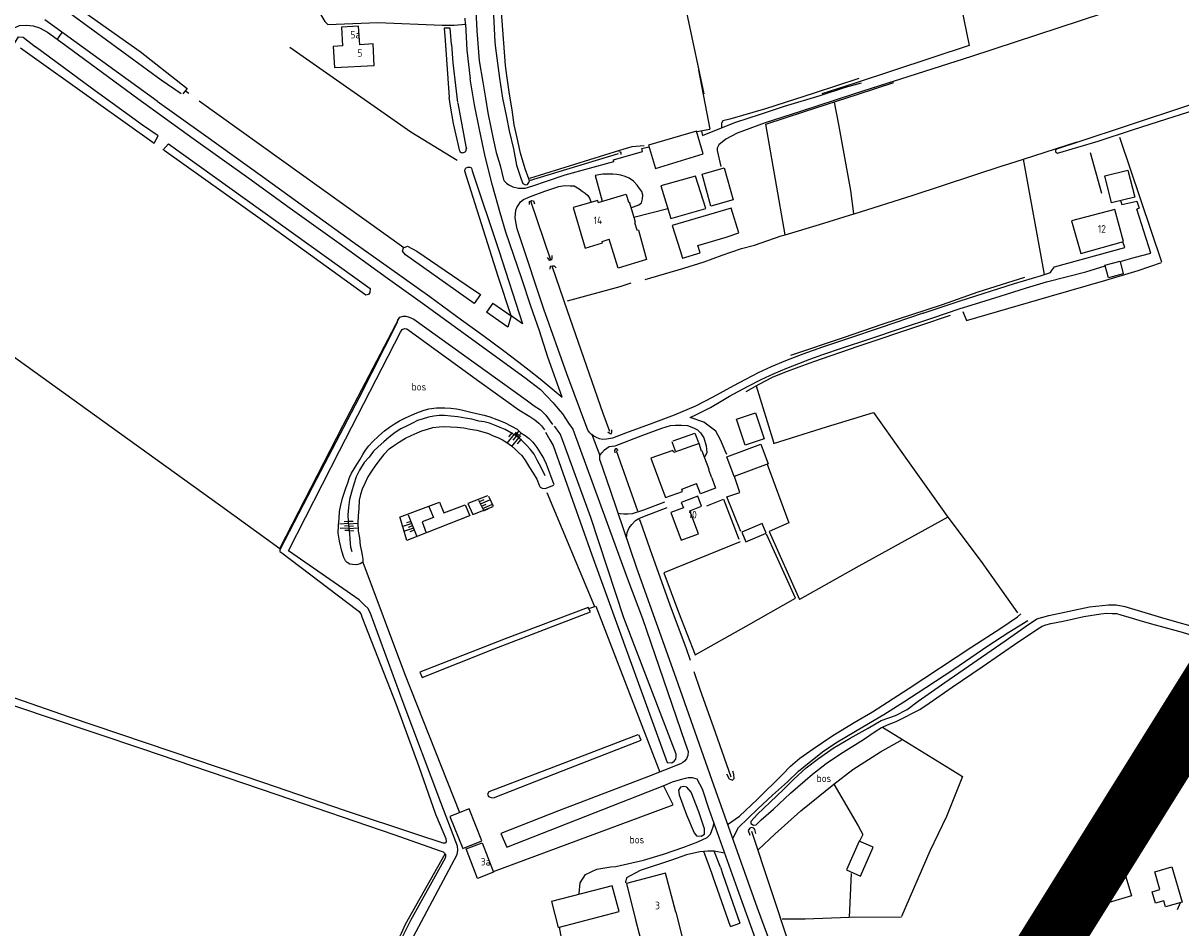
# Model space of a CAD drawing. Header units: metres. Extents: x 226218 to 240385, y 439369 to 449677.
# Tile 253 of 256: x 235172 to 235555, y 445723 to 446023. Entities that reach past the tile are written whole.
import ezdxf

# ---------------------------------------------------------------- set-up
doc = ezdxf.new("R2010")
doc.units = ezdxf.units.M
doc.header["$MEASUREMENT"] = 0
for name, color, linetype in [('DAKRAND-BYG', 4, 'Continuous'), ('FUNKTIEAAND', 253, 'Continuous'), ('Goud-ontwerp', 2, 'Continuous'), ('HEG', 253, 'Continuous'), ('HEK', 253, 'Continuous'), ('HOOFDGEBOUW', 4, 'Continuous'), ('HUISNUMMER', 253, 'Continuous'), ('INSTEEKSLOOT', 153, 'Continuous'), ('KANTVERH', 253, 'Continuous'), ('KANTWATER', 153, 'Continuous'), ('KNTONVERHARD', 253, 'Continuous'), ('MIDSLTGREPPEL', 253, 'Continuous'), ('MUUR', 253, 'Continuous'), ('OVLIJNOBJ', 253, 'Continuous'), ('RASTER', 253, 'Continuous'), ('TALUD', 253, 'Continuous')]:
    doc.layers.add(name, color=color, linetype=linetype)
doc.styles.get("Standard").update_dxf_attribs({"font": 'iso.shx'})

# ---------------------------------------------------------------- blocks, each defined once
blk = doc.blocks.new('TA', base_point=(75009.5, 300012))
for p, q in [((75009.5, 300012.5), (75010, 300012.5)), ((75009.5, 300012.25), (75010.5, 300012.25)), ((75009.5, 300012), (75010, 300012)), ((75009.5, 300011.75), (75010.5, 300011.75)), ((75009.5, 300011.5), (75010, 300011.5))]:
    blk.add_line(p, q)

msp = doc.modelspace()

# ---------------------------------------------------------------- linework, layer by layer
at = {"layer": 'DAKRAND-BYG'}
msp.add_line((235535.2, 445944.45), (235536.2, 445940.33), dxfattribs=at)
for points in [[(235396.96, 445980.09), (235394.73, 445987.64), (235378.75, 445982.97), (235381.18, 445975.22), (235396.96, 445980.09)], [(235403.89, 445975.46), (235406.82, 445964.85), (235399.48, 445962.82), (235396.55, 445973.43), (235403.89, 445975.46)], [(235397.76, 445961.97), (235394.33, 445972.72), (235382.93, 445969.48), (235386.21, 445958.68), (235397.76, 445961.97)], [(235537.73, 445974.72), (235539.97, 445965.82), (235532.29, 445963.89), (235530.06, 445972.79), (235537.73, 445974.72)], [(235395.16, 445949.74), (235404.57, 445952.48), (235408.7, 445953.95), (235406.17, 445962.11), (235386.65, 445956.34), (235389.29, 445948.03)], [(235389.29, 445948.03), (235390.11, 445945.56), (235395.88, 445947.35), (235395.16, 445949.74)], [(235530.19, 445942.96), (235530.13, 445943.17), (235535.18, 445944.52), (235535.2, 445944.45)], [(235536.2, 445940.33), (235531.25, 445939), (235530.19, 445942.96)], [(235414.23, 445894.28), (235417.14, 445885.61), (235410.87, 445883.51), (235407.96, 445892.18), (235414.23, 445894.28)], [(235399.75, 445872.74), (235398.76, 445875.31), (235398.96, 445875.46), (235396.6, 445881.52), (235396.4, 445881.52), (235395.56, 445884.09), (235387.16, 445881.08), (235386.84, 445881.75), (235379.58, 445879.17), (235383.51, 445868.45), (235384.45, 445866.2), (235390.07, 445868.19), (235389.86, 445868.95), (235394.73, 445870.82)], [(235404.79, 445879.69), (235416.06, 445883.91), (235418.5, 445877.39), (235407.23, 445873.17), (235404.79, 445879.69)], [(235399.75, 445872.74), (235400.99, 445869.31), (235396.05, 445867.41), (235394.73, 445870.82)], [(235416.48, 445857.56), (235409.72, 445854.67), (235411.07, 445851.5), (235417.83, 445854.38), (235416.48, 445857.56)], [(235323.61, 445752.29), (235319.34, 445762.93), (235312.96, 445760.37), (235317.23, 445749.74), (235323.61, 445752.29)], [(235323.66, 445751.69), (235327.47, 445741.92), (235322.17, 445739.85), (235318.36, 445749.62), (235323.66, 445751.69)], [(235448.65, 445752.25), (235444.45, 445742.67), (235449.03, 445740.66), (235453.23, 445750.24), (235448.65, 445752.25)], [(235533.66, 445751.85), (235538.89, 445734.1), (235531.48, 445731.92), (235526.26, 445749.67), (235533.66, 445751.85)], [(235552.3, 445743.69), (235555.66, 445732.04), (235550.24, 445730.48), (235549.68, 445732.44), (235546.87, 445731.63), (235545.77, 445735.45), (235548.33, 445736.19), (235546.64, 445742.06), (235552.3, 445743.69)], [(235366.81, 445737.44), (235346.65, 445732.16), (235348.89, 445723.59), (235369.05, 445728.87), (235366.81, 445737.44)]]:
    msp.add_lwpolyline(points, dxfattribs=at)
at = {"layer": 'Goud-ontwerp', "color": 10, "linetype": 'Continuous', "const_width": 20}
msp.add_lwpolyline([(234829.19, 444624.33), (235678.714, 445986.057), (236140.02, 445416.081), (234487.429, 445228.623)], dxfattribs=at)
at = {"layer": 'HEG'}
msp.add_lwpolyline([(235398.15, 445863.46), (235403.72, 445865.6), (235408.74, 445852.38)], dxfattribs=at)
at = {"layer": 'HEK'}
msp.add_line((235525.19, 445980.6), (235528.96, 445967.1), dxfattribs=at)
at = {"layer": 'HOOFDGEBOUW'}
for points in [[(235287.91, 446009.48), (235287.51, 446016.56), (235283.07, 446016.3), (235282.72, 446022.52), (235277.02, 446022.19), (235277.38, 446015.93), (235274.26, 446015.75), (235274.66, 446008.73), (235287.91, 446009.48)], [(235362.17, 445964.01), (235361.98, 445964.65), (235353.87, 445962.32), (235357.84, 445948.86), (235363.54, 445950.6), (235363.43, 445951.06), (235365.8, 445951.79)], [(235362.17, 445964.01), (235371.38, 445966.75), (235372.21, 445964.13), (235372.42, 445964.18), (235373.92, 445959.17)], [(235536.27, 445951.07), (235533.35, 445961.67), (235519.06, 445957.89), (235522.08, 445947.06), (235536.27, 445951.07)], [(235373.92, 445959.17), (235374.43, 445957.45), (235374.14, 445957.34), (235374.93, 445954.96), (235375.49, 445954.81), (235378.19, 445945.13), (235368.76, 445942.23), (235365.8, 445951.79)], [(235396.42, 445863.25), (235395.15, 445866.62), (235389.68, 445864.57), (235390.36, 445862.77), (235386.23, 445861.21), (235389.68, 445852.03), (235395.35, 445854.16), (235392.49, 445861.78), (235396.42, 445863.25)], [(235390.05, 445720.32), (235388, 445728.74), (235387.89, 445728.72), (235384.45, 445741.6), (235371.49, 445738.23), (235374.47, 445726.17), (235376.98, 445716.85), (235390.05, 445720.32)]]:
    msp.add_lwpolyline(points, dxfattribs=at)
at = {"layer": 'INSTEEKSLOOT'}
for p, q in [((235311.36, 446017.7), (235312.78, 445998.86)), ((235313.45, 446016.41), (235313.98, 446010.29)), ((235333.28, 445926.38), (235332.15, 445922.67)), ((235337.03, 445923.8), (235333.28, 445926.38)), ((235402.62, 445743.55), (235400.58, 445748.9)), ((235399.82, 445741.57), (235397.17, 445748.79)), ((235406, 445723.88), (235409.11, 445724.97))]:
    msp.add_line(p, q, dxfattribs=at)
for points in [[(235319, 446144.29), (235319.32, 446139.56), (235322.7, 446102.86), (235326.6, 446038.58), (235327.05, 446032.36), (235327.4, 446026.18), (235327.87, 446017.17), (235328.09, 446015.14)], [(235331.86, 446006.07), (235331.45, 446009.45), (235322.45, 446129.39), (235321.28, 446144.27)], [(235223.94, 446000), (235217.25, 446004.6), (235181.03, 446031.16), (235178.85, 446032.8), (235179.36, 446034.29), (235190.85, 446048.48), (235219.4, 446082.57), (235221.07, 446080.87), (235198.66, 446054.09), (235184.18, 446035.46), (235183.36, 446034.1), (235182.89, 446033.57), (235210.31, 446014.03), (235225.9, 446001.75), (235224.47, 446000)], [(235313.45, 446016.41), (235313.11, 446021.81), (235311.08, 446021.77), (235311.36, 446017.7)], [(235158.85, 446000), (235159.27, 446000.88), (235165.83, 446012.15), (235169.98, 446018.91), (235171.54, 446018.85), (235175.58, 446015.64)], [(235328.09, 446015.14), (235329.43, 446005.26), (235330.4, 445998.61), (235331.59, 445992.89), (235332.63, 445987.73), (235334.06, 445981.79), (235335.03, 445976.39), (235336.56, 445971.75), (235337.14, 445970.25), (235338.01, 445969.88), (235338.73, 445970.02), (235339.17, 445970.59), (235339.33, 445971.22), (235339.17, 445971.79), (235337.89, 445975.21), (235336.36, 445980.4), (235335.31, 445985.46), (235334.3, 445989.71), (235333.61, 445994.78), (235332.71, 445999.87), (235331.86, 446006.07)], [(235576.22, 446002.22), (235568.99, 445999.88), (235558.49, 445996.4), (235537.2, 445989.29), (235521.77, 445984.23), (235514.11, 445981.7), (235513.71, 445981.4), (235513.77, 445980.85), (235514.43, 445980.31), (235527.83, 445984.34), (235539.27, 445988.13), (235550.62, 445991.72), (235571.22, 445998.27), (235575.94, 445999.84), (235584.31, 446002.64)], [(235316.22, 445980.98), (235316.42, 445980.77), (235316.67, 445980.62), (235316.94, 445980.53), (235317.23, 445980.5), (235317.52, 445980.54), (235317.78, 445980.65), (235318.02, 445980.82), (235318.21, 445981.03), (235318.34, 445981.29), (235318.41, 445981.57), (235318.42, 445981.86)], [(235368.92, 445980.87), (235369.42, 445980.78), (235369.6, 445980.52), (235369.62, 445980.16), (235369.6, 445979.91)], [(235317.92, 445974.38), (235317.93, 445974.69), (235318.02, 445974.99), (235318.18, 445975.26), (235318.4, 445975.48), (235318.67, 445975.64), (235318.96, 445975.73), (235319.28, 445975.75), (235319.58, 445975.68), (235319.86, 445975.55), (235320.1, 445975.35)], [(235339.35, 445963.28), (235339.38, 445964.28), (235340.08, 445964.69), (235340.68, 445964.5), (235341.05, 445963.51)], [(235345.24, 445945.77), (235345.86, 445944.88), (235346.51, 445944.94), (235346.85, 445945.29), (235346.89, 445946.04), (235346.83, 445946.44)], [(235346.26, 445941.88), (235346.34, 445942.83), (235346.99, 445942.99), (235347.54, 445942.95), (235347.95, 445942.56), (235348.15, 445942.31)], [(235295.45, 445924.18), (235282.78, 445899.16), (235268.81, 445872.43), (235256.61, 445848.87), (235256.62, 445848.32), (235257.28, 445847.81), (235282.01, 445829.09), (235282.91, 445828.36), (235283.53, 445827.36), (235283.82, 445826.58), (235295.17, 445797.55), (235302.69, 445777.01), (235308.23, 445761.15), (235310.91, 445754.6), (235311.59, 445753.09), (235311.71, 445752.03)], [(235298.1, 445715.43), (235315.33, 445747.82), (235315.6, 445749.25), (235315.45, 445750.52), (235314.92, 445752.02), (235310, 445765.02), (235297.43, 445798.17), (235286.5, 445828.07), (235285.76, 445829.43), (235284.69, 445830.48), (235283.9, 445831.29), (235282.92, 445832.23), (235259.49, 445848.53), (235276.39, 445881.7), (235296.6, 445921.03), (235297.17, 445921.83), (235297.9, 445922.22), (235298.7, 445922.11)], [(235298.7, 445922.11), (235299.51, 445921.59), (235322.87, 445904.54), (235335.87, 445895.25), (235339.46, 445893), (235341.08, 445891.92), (235342.44, 445890.8), (235343.37, 445889.92), (235344.37, 445888.59)], [(235365.37, 445887.91), (235366.08, 445887.37), (235366.58, 445887.38), (235366.67, 445887.83), (235366.67, 445888.33), (235366.61, 445888.63)], [(235368.78, 445881.61), (235368.67, 445881.91), (235368.27, 445882.35), (235367.82, 445882.3), (235367.52, 445881.89), (235367.64, 445881.04)], [(235311.71, 445752.03), (235311.37, 445751.6), (235310.77, 445751.55), (235302.3, 445754.3), (235278.06, 445762.34), (235251.24, 445771.54), (235220.85, 445781.84), (235186.5, 445793.41), (235151.2, 445805.66), (235132.43, 445811.95), (235128.72, 445813.26), (235126.71, 445813.87), (235125.09, 445814.3), (235124.6, 445815), (235124.5, 445815.66), (235125.75, 445835.39), (235126.42, 445843.01), (235126.98, 445849.99), (235127.43, 445855.53), (235128.03, 445859.25), (235129.78, 445867.19), (235129.99, 445869.08), (235130.06, 445869.97)], [(235477.03, 445804.86), (235497.02, 445818.65), (235504.14, 445823.58), (235507.5, 445825.89), (235511.48, 445827.05), (235525, 445829.88), (235531.29, 445830.59), (235533.84, 445830.53), (235536.7, 445829.98), (235549.98, 445826.09), (235574.96, 445818.96)], [(235456.36, 445790.04), (235458, 445790.84), (235460.89, 445791.88), (235463.52, 445793.23), (235466.49, 445794.78), (235468.73, 445795.87), (235471.89, 445797.97), (235479.46, 445803.3), (235489.45, 445810.07), (235501.52, 445818.38), (235508.45, 445823), (235509.29, 445823.46), (235510.54, 445823.98), (235512.23, 445824.41), (235516.22, 445825.13), (235523.1, 445826.74), (235528.79, 445827.64), (235530.68, 445827.82), (235532.49, 445827.75), (235533.89, 445827.67)], [(235533.89, 445827.67), (235535.4, 445827.25), (235538.01, 445826.49), (235541.33, 445825.45), (235545.55, 445824.32), (235549.63, 445823.13), (235555.71, 445821.53), (235559.53, 445820.3), (235566.32, 445818.36), (235570.18, 445817.52)], [(235120.43, 445800.12), (235118.47, 445776.64), (235116.71, 445748.67), (235115.6, 445736.21), (235115.63, 445735.45), (235116.35, 445735.04), (235117.96, 445735.06), (235120.66, 445770.23), (235124.12, 445811.62), (235124.5, 445811.94), (235124.9, 445811.96), (235146.29, 445804.6), (235179.52, 445793.42), (235211.09, 445782.83), (235255.6, 445767.72), (235294.33, 445754.44), (235309.7, 445748.98), (235310.73, 445748.64), (235311.48, 445747.93)], [(235412.7, 445758.75), (235414.97, 445761.15), (235419.15, 445765.12), (235423.54, 445769.35), (235426.98, 445772.76), (235431.12, 445776.48), (235435.17, 445779.59), (235440.07, 445783.03), (235445.62, 445786.38), (235451.62, 445789.73), (235455.88, 445792.25)], [(235412.69, 445758.7), (235412.73, 445758.09), (235413.61, 445757.48), (235414.52, 445757.64), (235416.15, 445759.26), (235420.24, 445762.78), (235425.91, 445768.08), (235433.16, 445774.46), (235437.7, 445777.93), (235442.5, 445781.17), (235450.08, 445785.9), (235453.89, 445788.61), (235456.07, 445789.9), (235456.36, 445790.04)], [(235404.69, 445774.53), (235405.52, 445772.9), (235406.62, 445772.46), (235407.21, 445772.97), (235407.14, 445774.27), (235406.77, 445775.42)], [(235414.41, 445754.73), (235414.03, 445756.03), (235413.68, 445756.52), (235413, 445756.75), (235412.39, 445756.49), (235411.89, 445755.76), (235412.35, 445754.24)], [(235311.48, 445747.93), (235311.56, 445747.12), (235311.37, 445746.59), (235299.95, 445725.87), (235295.89, 445717.97)], [(235406, 445723.88), (235400.24, 445740.23), (235399.82, 445741.57)], [(235402.62, 445743.55), (235403.43, 445741.21), (235409.11, 445724.97)]]:
    msp.add_lwpolyline(points, dxfattribs=at)
at = {"layer": 'KANTVERH'}
for p, q in [((235318.1, 446023.08), (235318.57, 446014.53)), ((235184.38, 446020.4), (235182.76, 446018.16)), ((235318.57, 446014.53), (235319.73, 446004.99)), ((235322.69, 446011.01), (235323.85, 446003.86)), ((235373.92, 445959.17), (235385.18, 445962.05)), ((235360, 445887.03), (235362.7, 445880.11)), ((235554.14, 445729.55), (235555.2, 445731.91))]:
    msp.add_line(p, q, dxfattribs=at)
for points in [[(235381.94, 446196.64), (235371.61, 446194.01), (235348.9, 446187.73), (235329.63, 446182.1), (235319.17, 446178.63), (235315.85, 446177.38), (235313.09, 446173.9), (235311.08, 446170.78), (235310.6, 446169.6), (235310.08, 446167.43), (235310.47, 446165.29), (235312.07, 446161.38), (235314.51, 446134.8), (235317.24, 446086.47), (235319.74, 446048.35), (235321.01, 446036.92), (235321.46, 446029.73), (235321.95, 446021), (235322.69, 446011.01)], [(235260.4, 446042.56), (235271.48, 446024.06), (235272.54, 446023.06), (235289.12, 446023.66), (235310.37, 446022.75), (235314.41, 446022.84), (235318.1, 446023.08), (235317.98, 446025.16)], [(235152.35, 445995.68), (235160.85, 446011.01), (235166.23, 446020.02), (235168.33, 446021.77), (235170.28, 446022.66), (235172.61, 446022.85), (235174.86, 446022.56), (235176.95, 446021.93), (235179.6, 446020.46), (235184.02, 446017.24), (235209.56, 445998.47)], [(235215.91, 445997.6), (235178.7, 446024.52)], [(235215.91, 445997.6), (235231.29, 445986.66), (235250.88, 445972.58), (235266.86, 445961.04), (235280.76, 445950.98), (235292.91, 445942.36), (235306.29, 445932.84), (235316.86, 445925.11), (235323.87, 445919.97), (235330.74, 445914.89), (235335.85, 445911.02), (235339.2, 445908.43), (235342.94, 445905.57), (235350.17, 445899.41), (235345.48, 445912.74), (235342.62, 445921.46), (235339.76, 445929.57), (235336.78, 445938.65), (235334.15, 445946.39), (235331.56, 445954.13), (235329.68, 445960.61), (235327.05, 445969.66), (235324.66, 445979.24), (235322.73, 445988.23), (235321.13, 445996.35), (235319.73, 446004.99)], [(235323.85, 446003.86), (235324.77, 445998.56), (235325.59, 445993.72), (235326.5, 445988.83), (235327.3, 445985.15), (235328.34, 445980.6), (235329.64, 445976.28), (235330.72, 445971.62), (235330.94, 445971.15), (235331.68, 445970.39), (235332.54, 445969.82), (235333.79, 445969.21), (235335.71, 445968.76), (235337.92, 445968.78), (235340.49, 445969.47), (235344.94, 445971.12), (235351.13, 445973.13), (235367.35, 445977.54), (235367.19, 445978.1), (235376.86, 445980.93), (235376.59, 445981.91), (235378.89, 445982.42)], [(235396.33, 445987.7), (235396.75, 445986.26), (235403.02, 445988.76), (235407.79, 445990.64), (235415.95, 445993.28), (235423.91, 445995.92), (235435.66, 445999.47), (235444.07, 446002.26), (235449.4, 446003.7)], [(235460.95, 446004.44), (235446.76, 445999.95), (235429.14, 445994.2), (235417.5, 445990.46), (235408.25, 445986.95), (235404.43, 445985.03), (235402.16, 445983.09), (235401.53, 445981.98), (235401.54, 445981.28), (235402.83, 445975.95)], [(235448.58, 446005.13), (235433.7, 446000.28), (235417.57, 445995.11), (235405.77, 445991.61), (235403.48, 445991.07), (235402.99, 445990.31), (235403.01, 445989.46), (235403.02, 445988.76)], [(235209.56, 445998.47), (235227.86, 445985.19), (235246.32, 445972.09), (235259.98, 445962.15), (235276.3, 445950.48), (235292.23, 445938.95), (235303.9, 445930.62), (235337.8, 445905.99), (235343.05, 445902), (235347.21, 445897.59), (235348.86, 445895.6), (235350.32, 445893.88), (235352.29, 445890.86), (235353.72, 445888.78), (235371.84, 445839.17)], [(235372.99, 445962.26), (235375.63, 445963.26), (235376.49, 445963.94), (235376.79, 445965.22), (235376.89, 445966.42), (235376.59, 445967.65), (235375.86, 445968.61), (235375, 445969.79), (235373.85, 445971.09), (235372.38, 445972.06), (235371.02, 445972.62), (235369.64, 445973.03), (235368.3, 445973.24), (235366.96, 445973.35), (235365.5, 445973.37), (235363.7, 445973.36), (235361.15, 445972.92), (235363.47, 445964.4)], [(235334.81, 445961.4), (235335.19, 445962.32), (235335.77, 445963.33), (235336.4, 445964.23), (235337.36, 445964.96), (235338.1, 445965.35), (235339.71, 445966.02), (235344.41, 445967.7), (235349.11, 445969.28), (235351.04, 445969.62), (235352.79, 445969.48), (235354.14, 445969.47), (235354.77, 445969.22), (235355.87, 445968.53), (235356.82, 445967.8), (235357.81, 445967.07), (235358.65, 445966.29), (235359.24, 445965.44), (235359.78, 445964.01)], [(235535.29, 445964.64), (235535.68, 445963.36), (235540.72, 445964.44), (235541.51, 445962.1), (235540.66, 445961.79)], [(235360, 445887.03), (235359.96, 445887.07), (235359.35, 445887.57), (235358.72, 445888.53), (235351.7, 445907.22), (235344.16, 445928.66), (235336.16, 445952.66), (235335.32, 445955.23), (235334.8, 445957.54), (235334.62, 445959.01), (235334.72, 445960.25), (235334.81, 445961.4)], [(235535.2, 445944.45), (235539.77, 445945.81), (235545.31, 445947.21), (235540.64, 445961.78)], [(235510.04, 445940.1), (235512.09, 445940.75), (235512.38, 445941.3), (235513.36, 445942.67), (235536.72, 445949.02), (235535.99, 445950.99)], [(235402.93, 445898.09), (235405.65, 445899.74), (235411.65, 445902.99), (235416.17, 445905.27), (235420.44, 445907.29), (235424.66, 445909.07), (235428.69, 445910.64), (235432.27, 445912.04), (235436.59, 445913.62), (235443.11, 445915.78), (235451.82, 445918.73), (235462.71, 445922.31), (235472.71, 445925.68), (235482.12, 445928.84), (235485.8, 445930), (235495.36, 445932.96), (235504.07, 445935.71), (235510.74, 445937.72), (235523.74, 445941.04), (235530.19, 445942.96)], [(235469.84, 445927.33), (235482.13, 445931.44), (235500.09, 445937.09), (235509.05, 445939.79), (235510.04, 445940.1)], [(235469.84, 445927.33), (235455.56, 445922.49), (235445.11, 445918.91), (235436.45, 445915.97), (235429.94, 445913.71), (235424.27, 445911.46), (235419.5, 445909.53), (235415.18, 445907.46), (235410.91, 445905.28), (235406.99, 445903.22), (235400.15, 445899.5), (235394.4, 445896.45), (235387.29, 445893.48), (235380.23, 445890.81), (235371.23, 445887.46), (235366.84, 445885.81), (235364.9, 445885.47), (235363.59, 445885.42), (235362.56, 445885.66), (235361.53, 445886.04), (235360.66, 445886.46), (235360, 445887.03)], [(235404.77, 445880.47), (235404.25, 445881.61), (235402.69, 445885.33), (235401.14, 445888.21), (235397.14, 445891.14), (235392.61, 445892.72), (235394.7, 445893.65), (235399.31, 445896.03), (235402.93, 445898.09)], [(235362.7, 445880.11), (235363.29, 445880.97), (235364.22, 445881.94), (235365.75, 445883.07), (235367.75, 445883.35), (235376.9, 445886.85), (235383.26, 445889.16), (235386.1, 445890.01), (235387.7, 445890.14), (235389.7, 445890.17), (235391.7, 445890), (235393.67, 445889.33), (235395.03, 445888.56), (235396.05, 445887.62), (235397.17, 445885.99), (235397.87, 445883.35), (235398.11, 445881.15), (235397.48, 445879.69)], [(235362.63, 445878.51), (235362.66, 445879.41), (235362.7, 445880.11)], [(235362.63, 445878.51), (235366.14, 445868.56), (235374.88, 445842.84), (235387.85, 445806.38), (235399.82, 445772.45), (235414.88, 445730.12), (235428.04, 445694.27), (235443.28, 445650.44), (235459.38, 445606.03), (235459.96, 445604.64)], [(235409.4, 445854.89), (235404.81, 445866.4), (235409.09, 445867.83), (235407.3, 445873.19)], [(235368.7, 445861.03), (235369.37, 445860.91), (235370.63, 445860.78), (235371.98, 445860.8), (235373.53, 445860.88), (235377.31, 445862.14), (235384.22, 445864.76)], [(235371.54, 445852.67), (235371.73, 445854.54), (235372.45, 445856.16), (235373.24, 445857.27), (235374.52, 445858.54), (235375.56, 445859.26), (235377.5, 445859.94), (235385, 445862.87)], [(235371.84, 445839.17), (235376.86, 445826.01), (235382.28, 445810.29), (235391.01, 445784.67), (235391.9, 445781.97)], [(235391.9, 445781.97), (235391.83, 445780.57), (235391.35, 445779.51), (235390.78, 445778.7), (235390.14, 445778.3), (235389.46, 445777.9), (235378.82, 445773.64), (235348.98, 445762.26), (235329.9, 445754.72), (235331.84, 445750.25), (235384.26, 445770.79), (235386.81, 445771.84), (235389.43, 445772.63), (235391.03, 445773.11), (235392, 445773.28), (235393.25, 445773.28), (235394.88, 445772.89)], [(235394.88, 445772.89), (235396.61, 445769.6), (235398.83, 445762.83), (235408.17, 445736.57), (235419.98, 445703.74), (235431.2, 445672.96), (235436.24, 445658.78), (235441.18, 445644.3), (235444.96, 445633.6), (235449.48, 445620.62), (235456.47, 445600.67), (235460.07, 445591.98), (235463.23, 445582.47)], [(235355.77, 445734.85), (235356.11, 445738.45), (235357.91, 445741.18), (235361.64, 445742.9), (235366.28, 445743.68), (235368.02, 445743.8), (235377.1, 445745.91), (235383.82, 445747.87), (235390.48, 445750.18), (235395.16, 445751.96), (235398.29, 445753.41), (235399.32, 445754.53), (235399.85, 445755.74), (235400.32, 445757.35), (235400.51, 445758.11)], [(235400.58, 445748.9), (235398.51, 445748.92), (235397.17, 445748.79)], [(235404.02, 445748.22), (235400.61, 445748.9), (235400.58, 445748.9)], [(235397.17, 445748.79), (235395.81, 445748.67), (235391.38, 445747.7), (235386.4, 445745.91), (235376, 445742.44), (235371.49, 445740.11), (235371.16, 445738.6), (235371.17, 445738.35)]]:
    msp.add_lwpolyline(points, dxfattribs=at)
at = {"layer": 'KANTWATER'}
for p, q in [((235313.98, 446010.29), (235315.52, 445997.15)), ((235323.1, 445933.44), (235321, 445930.54)), ((235327.21, 445930.59), (235325.08, 445927.66)), ((235327.21, 445930.59), (235333.28, 445926.38)), ((235332.15, 445922.67), (235325.08, 445927.66))]:
    msp.add_line(p, q, dxfattribs=at)
for points in [[(235170.61, 446015.33), (235195.66, 445997.39), (235214.93, 445983.67), (235216.24, 445986.13), (235211.1, 445989.61), (235194.17, 446001.87), (235175.58, 446015.64)], [(235316.22, 445980.98), (235314.11, 445990.15), (235313.12, 445995.99), (235312.78, 445998.86)], [(235315.59, 445996.94), (235318.24, 445982.55), (235318.42, 445981.86)], [(235217.86, 445981.38), (235219.69, 445983.49), (235286.52, 445935.45), (235286.42, 445934.2), (235285.96, 445933.48), (235285.14, 445933.3), (235251.62, 445957.51), (235218.25, 445981.2)], [(235320.1, 445975.35), (235320.32, 445974.52), (235329.22, 445948.1), (235337.03, 445923.8)], [(235333.28, 445926.38), (235328.92, 445939.49), (235317.92, 445974.38)], [(235321, 445930.54), (235298.27, 445946.59), (235297.23, 445947.81), (235297.57, 445948.97), (235298.89, 445949.47), (235302.03, 445947.81), (235318.36, 445936.73), (235323.1, 445933.44)], [(235295.45, 445924.18), (235295.72, 445925.01), (235296.4, 445925.96), (235297.43, 445926.28), (235298.38, 445926.25), (235299.51, 445926.01), (235301.06, 445925.28), (235338.25, 445898.52), (235340.9, 445896.55), (235342.95, 445895.28), (235344.77, 445893.53), (235346.98, 445890.38)], [(235344.66, 445887.81), (235346.06, 445885.34), (235347.16, 445883.39), (235360.03, 445847.11), (235385.02, 445778.31), (235386.52, 445778.19), (235387.32, 445778.73), (235387.83, 445779.44), (235387.99, 445780.28), (235387.96, 445781.04), (235370.64, 445826.32), (235359.64, 445859.59), (235350.33, 445885.34), (235349.54, 445887.32), (235348.86, 445888.22), (235348.14, 445889.28), (235347.63, 445889.83)]]:
    msp.add_lwpolyline(points, dxfattribs=at)
at = {"layer": 'KNTONVERHARD'}
for points in [[(235405.04, 445757.78), (235409.02, 445760.45), (235414.79, 445766.05), (235423.2, 445774.34), (235425.91, 445777.14), (235429.02, 445779.69), (235433.42, 445782.82), (235439.95, 445787.23), (235446.98, 445791.55), (235453.03, 445795.05), (235464.91, 445802.76), (235486.04, 445816.62), (235495.59, 445822.88), (235501.14, 445826.63), (235502.22, 445827.55)], [(235406.71, 445753.09), (235408.64, 445756.79), (235415.09, 445762.95), (235419.86, 445767.48), (235424.84, 445771.92), (235428.49, 445775.38), (235432.09, 445778.34), (235436.93, 445782.13), (235441.44, 445785.1), (235449.86, 445790.15), (235456.79, 445794.27), (235463.48, 445798.43), (235470.76, 445803.16), (235480.06, 445809.22), (235491.34, 445816.96), (235498.22, 445821.53), (235504.51, 445825.43)]]:
    msp.add_lwpolyline(points, dxfattribs=at)
at = {"layer": 'MIDSLTGREPPEL'}
for p, q in [((235225.3, 446001.01), (235226.38, 446000.23)), ((235229.9, 445997.7), (235297.68, 445949.04)), ((235339.33, 445971.24), (235368.82, 445980.23)), ((235339.74, 445964.52), (235346.36, 445945)), ((235368.08, 445881.8), (235375.11, 445861.8))]:
    msp.add_line(p, q, dxfattribs=at)
for points in [[(235346.79, 445942.98), (235351.84, 445928.21), (235363.71, 445894.18), (235365.92, 445888.17)], [(235375.76, 445858.91), (235376.02, 445858.31), (235379.23, 445849.16), (235385.99, 445830.25), (235391.13, 445816.48), (235392.57, 445812.2)], [(235393.82, 445808.48), (235395.92, 445802.25), (235400.27, 445790.22), (235403.06, 445782.06), (235406.15, 445773.55)], [(235455.88, 445792.2), (235460.65, 445793.88), (235464.52, 445795.85), (235468.18, 445798.61), (235477.03, 445804.86)], [(235397.37, 445754.5), (235397.34, 445756.25), (235395.44, 445761.97), (235392.98, 445768.43), (235391.55, 445770.11), (235390.5, 445770.29), (235389.4, 445770.13), (235388.77, 445769.16), (235388.99, 445767.62), (235391.4, 445761), (235393.91, 445754.94), (235394.77, 445753.96), (235396.23, 445753.88), (235397.37, 445754.5)], [(235412.96, 445755.55), (235425.45, 445717.79), (235428.51, 445707.88)]]:
    msp.add_lwpolyline(points, dxfattribs=at)
at = {"layer": 'MUUR'}
for p, q in [((235386.54, 445884.77), (235387.64, 445881.69)), ((235298.84, 445852.07), (235319.6, 445860.16)), ((235320.6, 445860.55), (235327.3, 445863.16))]:
    msp.add_line(p, q, dxfattribs=at)
for points in [[(235296.28, 445859.64), (235309.49, 445864.61), (235310.92, 445861.13), (235318.01, 445863.72), (235319.62, 445860.12)], [(235325.48, 445866.73), (235318.95, 445864.19), (235320.61, 445860.54)], [(235305.96, 445863.19), (235307.48, 445859.55), (235303.74, 445858.1), (235305.11, 445854.47)], [(235359.75, 445715.15), (235351.11, 445714.11), (235349.3, 445723.7)]]:
    msp.add_lwpolyline(points, dxfattribs=at)
at = {"layer": 'OVLIJNOBJ'}
for p, q in [((235534.96, 445985.65), (235548.81, 445944.31)), ((235482.99, 445927.8), (235484.24, 445924.87)), ((235414.55, 445903.19), (235420.37, 445884.23)), ((235345.1, 445867.84), (235360.86, 445829.99)), ((235322.5, 445865.31), (235324.14, 445862.02)), ((235325.72, 445866.66), (235327.26, 445863.32)), ((235299.12, 445860.48), (235302.04, 445853.22)), ((235296.33, 445859.5), (235298.63, 445851.99))]:
    msp.add_line(p, q, dxfattribs=at)
for points in [[(235292.94, 445889.5), (235294.58, 445890.57), (235296.27, 445891.59), (235298.21, 445892.58), (235300.29, 445893.52), (235302.01, 445894.23), (235304.08, 445895.02), (235305.98, 445895.57), (235308.57, 445895.91), (235311.28, 445895.94), (235313.23, 445895.83), (235315.12, 445895.63), (235316.85, 445895.29), (235319.45, 445894.57), (235321.77, 445893.98), (235324.29, 445893.48), (235326.2, 445892.92), (235328.54, 445892.03), (235331.07, 445891.07), (235333.43, 445889.88), (235335.25, 445888.78), (235336.46, 445887.67), (235337.9, 445886.75), (235339.27, 445885.74), (235340.48, 445884.53), (235341.74, 445882.73), (235342.85, 445881.03), (235344.01, 445879.18), (235344.91, 445877.3), (235347.37, 445870.52)], [(235344.55, 445873.41), (235343.26, 445876.13), (235341.95, 445878.54), (235340.85, 445880.49), (235339.58, 445882.15), (235338.33, 445883.51), (235336.66, 445885.15), (235335.16, 445886.47), (235333.44, 445887.52), (235331.33, 445888.69), (235329.63, 445889.43), (235327.78, 445890.13), (235326.07, 445890.77), (235324.31, 445891.32), (235322.57, 445891.51), (235320.21, 445892.15), (235318.03, 445892.48), (235315.6, 445892.88), (235313.27, 445893.17), (235311.17, 445893.34), (235309.42, 445893.38), (235307.59, 445893.13), (235305.86, 445892.82), (235304.11, 445892.3), (235302.26, 445891.75), (235300.58, 445890.83), (235298.8, 445889.97), (235296.7, 445888.89), (235294.85, 445887.68), (235292.82, 445886.19), (235291.04, 445884.63), (235289.2, 445883.02)], [(235276.23, 445859.22), (235276.41, 445861.52), (235276.83, 445863.64), (235277.32, 445865.91), (235277.91, 445867.62), (235278.44, 445869.23), (235279.09, 445870.99), (235279.69, 445872.8), (235280.4, 445874.2), (235281.27, 445875.68), (235282.14, 445877.12), (235283.12, 445878.65), (235284.12, 445880.42), (235284.99, 445881.86), (235286.11, 445883.27), (235287.27, 445884.63), (235289.39, 445886.67), (235291.34, 445888.32), (235292.94, 445889.5)], [(235292.85, 445882.27), (235294.29, 445883.26), (235296.21, 445884.61), (235298.26, 445885.8), (235300.14, 445886.7), (235302.12, 445887.6), (235303.64, 445888.33), (235305.54, 445888.88), (235307.28, 445889.34), (235309.36, 445889.62), (235311.13, 445889.68), (235313.22, 445889.56), (235315.43, 445889.48), (235317.57, 445889.3), (235319.74, 445888.83), (235321.92, 445888.5), (235323.89, 445887.99), (235325.75, 445887.39), (235327.35, 445886.66), (235328.81, 445886.08), (235330.4, 445885.35), (235331.88, 445884.38), (235333.35, 445883.31), (235334.71, 445882.09), (235335.73, 445881.1), (235336.8, 445880.06), (235338.07, 445878.35), (235339.35, 445876.14), (235340.55, 445874.24), (235341.79, 445872.23), (235342.54, 445870.31), (235342.88, 445869.63)], [(235386.99, 445884.98), (235394.2, 445887.54), (235395.35, 445884.36)], [(235292.85, 445882.27), (235291.05, 445880.41), (235289.42, 445878.34), (235288.19, 445876.73), (235286.93, 445874.87), (235285.78, 445873.01), (235284.8, 445870.83), (235283.89, 445868.89), (235283.29, 445867.14), (235282.94, 445865.26), (235282.77, 445862.56), (235282.52, 445860.12), (235282.43, 445857.72), (235282.61, 445854.99), (235283.03, 445852.8), (235283.23, 445850.27), (235283.62, 445848.23), (235283.92, 445847.05), (235284.16, 445845.68), (235284.14, 445844.73), (235283.23, 445844.15), (235281.96, 445843.85), (235280.66, 445843.91), (235279.76, 445844.03), (235278.96, 445844.65), (235278.4, 445845.19), (235277.84, 445846.29), (235277.15, 445848.36), (235276.32, 445851.69), (235275.88, 445854.38), (235276.04, 445856.93), (235276.23, 445859.22)], [(235289.2, 445883.02), (235287.62, 445881.49), (235286.16, 445879.6), (235284.5, 445877.73), (235283, 445875.29), (235281.86, 445873.03), (235281.12, 445870.63), (235280.35, 445867.93), (235279.7, 445865.52), (235279.33, 445862.89), (235279.08, 445860.4), (235279.25, 445858.18), (235279.52, 445855.85), (235279.64, 445854.28), (235279.82, 445852.21), (235280.02, 445849.73), (235280.46, 445848.29)], [(235342.88, 445869.63), (235343.6, 445869.22), (235344.6, 445869.14), (235347.45, 445870.22)], [(235284.09, 445844.78), (235297.96, 445807.86), (235316.16, 445761.71)], [(235359.61, 445828.32), (235358.77, 445829.74), (235331.33, 445819.36), (235303.02, 445808.26), (235303.73, 445806.54), (235327.68, 445815.94), (235359.56, 445828.27)], [(235359.36, 445829.49), (235361.32, 445830.13), (235382.51, 445775.15)], [(235375.32, 445787.43), (235347.35, 445776.75), (235325.85, 445768.55), (235325.39, 445767.79), (235325.82, 445767), (235326.7, 445766.68), (235327.4, 445766.62), (235350.48, 445775.69), (235376.39, 445785.74), (235375.56, 445787.51)], [(235327.39, 445742.13), (235386.95, 445764.25), (235383.88, 445770.42)], [(235298.97, 445696.44), (235297.9, 445696.27), (235295.78, 445702.97), (235294.89, 445705.6), (235294.03, 445709.29), (235293.78, 445712.32), (235293.96, 445714.51), (235294.34, 445716.14), (235294.89, 445717.35), (235295.39, 445718.56), (235296.05, 445719.97), (235296.9, 445721.7), (235298.24, 445724.66), (235311.38, 445748.04)]]:
    msp.add_lwpolyline(points, dxfattribs=at)
at = {"layer": 'RASTER'}
for p, q in [((235395.34, 446007.91), (235399.12, 445988.36)), ((235394.83, 445987.53), (235399.12, 445988.31)), ((235424.16, 445953.33), (235417.66, 445990.01)), ((235503.16, 445978.4), (235520.88, 445984.07)), ((235510.04, 445940.1), (235503.16, 445978.4)), ((235413.97, 445949.87), (235422.78, 445952.92)), ((235422.78, 445952.92), (235424.16, 445953.33)), ((235418.76, 445854.93), (235428.84, 445832.39)), ((235456.36, 445790.04), (235462.99, 445785.97)), ((235445.41, 445726.98), (235446.07, 445741.5))]:
    msp.add_line(p, q, dxfattribs=at)
for points in [[(235425.62, 446196.22), (235429.74, 446195.81), (235430.09, 446193.86), (235430.69, 446190.53), (235432.59, 446186.55), (235436.65, 446182.48), (235443.29, 446176.5), (235452.23, 446168.25), (235455.11, 446165.78), (235462.6, 446126.05), (235485.12, 446016.11), (235447.28, 446003.54), (235436.26, 446000)], [(235359.53, 446186.89), (235365.61, 446157.37), (235386.3, 446051.03), (235397.11, 446000)], [(235446.89, 446000), (235485.95, 446012.57), (235579.94, 446043.49), (235587.61, 446046.19), (235592.08, 446048.1), (235588.62, 446050.25), (235540.04, 446092.44), (235488.85, 446136.77), (235455.11, 446165.78)], [(235259.88, 446015.47), (235300.03, 445987.47), (235315.43, 445977.98)], [(235417.66, 445990.01), (235430.5, 445994.18), (235448.26, 445999.93), (235460.16, 446003.78)], [(235424.16, 445953.33), (235435.47, 445956.74), (235446.92, 445960.28), (235445.89, 445968.02), (235441.88, 445989.82), (235440.45, 445997.25)], [(235339.45, 445972.12), (235369.27, 445981.4), (235373.38, 445982.62), (235377.38, 445982.95)], [(235447.02, 445960.24), (235466.58, 445966.42), (235496.39, 445976.22)], [(235496.39, 445976.22), (235496.54, 445976.27), (235503.16, 445978.4)], [(235377.74, 445938.51), (235384.16, 445940.31), (235390.48, 445942.27), (235397.3, 445944.33), (235403.17, 445946.53), (235409.64, 445948.74), (235413.97, 445949.87)], [(235484.19, 445924.87), (235511.62, 445932.83), (235530.45, 445938.25), (235541.15, 445941.43), (235548.86, 445944.06)], [(235351.94, 445931.36), (235369.42, 445936.12), (235373.1, 445937.38)], [(235425.99, 445913.35), (235443.75, 445919.35), (235456.24, 445923.61), (235476.29, 445930.15), (235488.13, 445934.34), (235503.61, 445939.27)], [(235138.92, 445934.02), (235200.63, 445889.65), (235236.92, 445863.52), (235256.54, 445849.28), (235277.51, 445889.94), (235296.29, 445925.87)], [(235411.23, 445901.29), (235415.44, 445903.72), (235419.91, 445906.09), (235423.98, 445907.76), (235428.8, 445909.54), (235433.58, 445911.27), (235448.3, 445916.32), (235469.05, 445923.27), (235478.95, 445926.69)], [(235420.22, 445884.08), (235437.84, 445889.58), (235453.38, 445894.34), (235464.7, 445878.42), (235470.79, 445869.92), (235478.07, 445859.63), (235466.02, 445853.02), (235448.57, 445843.37), (235428.84, 445832.39)], [(235418.17, 445877.26), (235425.32, 445857.74), (235418.76, 445854.93)], [(235478.07, 445859.63), (235489.07, 445844.99), (235501.11, 445827.93)], [(235409.21, 445851.42), (235383.86, 445841.24), (235388.73, 445828.1), (235394.32, 445813.99), (235411.18, 445823.48), (235427.58, 445832.77), (235417.87, 445854.01)], [(235415.31, 445749.49), (235420.63, 445754.59), (235429.31, 445762.24), (235440.27, 445771.08), (235446.49, 445775.99), (235455.75, 445781.84), (235462.99, 445785.97), (235478.81, 445776.23), (235482.86, 445773.64), (235477.57, 445760.44), (235472.06, 445748.89), (235462.67, 445727.22)], [(235440.22, 445771.12), (235448.3, 445757.3), (235449.9, 445754.38), (235448.8, 445752.18)], [(235423.1, 445726.41), (235430.76, 445726.43), (235445.31, 445726.98), (235462.67, 445727.17)]]:
    msp.add_lwpolyline(points, dxfattribs=at)

# ---------------------------------------------------------------- block references
at = {"layer": 'TALUD'}
for p, xscale, yscale, rotation in [((235335.02, 445886.59), 3.72, 3.72, 231.001), ((235335.15, 445886.54), 1.84, 1.84, 50.027), ((235323.45, 445863.33), 3.4, 3.4, 23.0061), ((235279.49, 445856.76), 2.96, 2.96, 182.9975), ((235279.42, 445856.71), 3.15, 3.15, 2.999400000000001), ((235300.61, 445856.78), 3.11, 3.11, 198.9878)]:
    msp.add_blockref('TA', p, dxfattribs=dict(at, xscale=xscale, yscale=yscale, rotation=rotation))

# ---------------------------------------------------------------- texts
at = {"layer": 'FUNKTIEAAND'}
for p in [(235300.3, 445901.65), (235434.57, 445771.81), (235372.58, 445751.47)]:
    msp.add_text('bos', height=2.5, dxfattribs=at).set_placement(p)
at = {"layer": 'HUISNUMMER'}
for s, p in [('5a', (235280, 446018.4)), ('5', (235282.32, 446012.33)), ('14', (235360.62, 445956.84)), ('12', (235527.77, 445954)), ('10', (235392.15, 445859.21)), ('3a', (235323.21, 445744.14)), ('3', (235381, 445729.63))]:
    msp.add_text(s, height=2.5, dxfattribs=at).set_placement(p)

doc.saveas('drawing.dxf')
